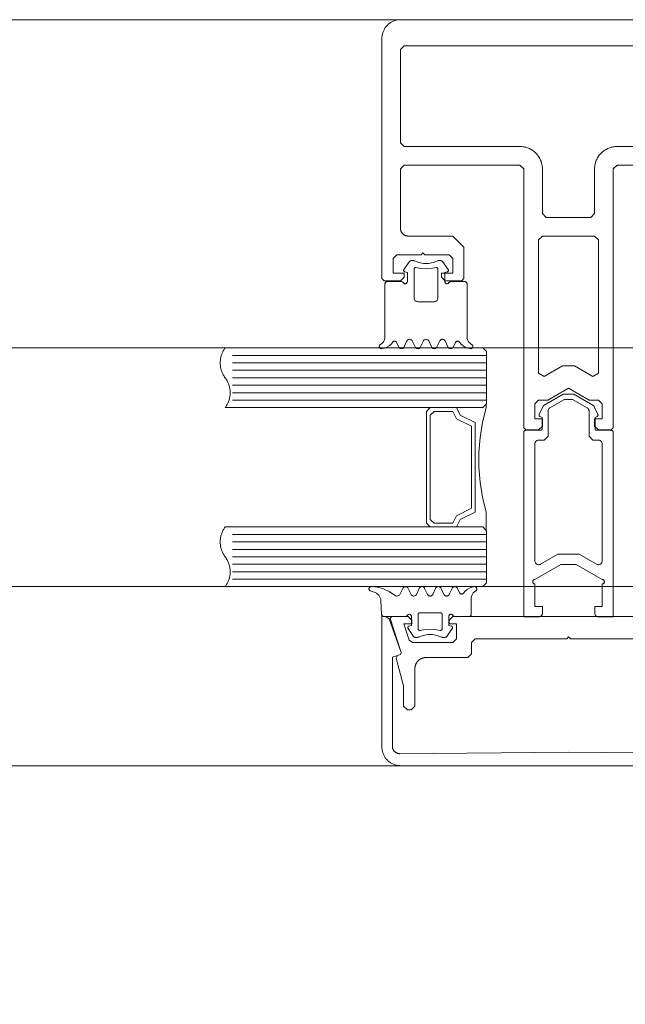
# Model space of a CAD drawing. Header units: millimetres. Extents: x -13532 to 2392, y -5241 to 5322.
# Tile 103 of 256: x -10946 to -10938, y 1073 to 1086. Entities that reach past the tile are written whole.
import ezdxf

# ---------------------------------------------------------------- set-up
doc = ezdxf.new("R2010")
doc.units = ezdxf.units.MM
doc.layers.get('0').update_dxf_attribs({"lineweight": 9, "true_color": 0x939393})
doc.layers.get('Defpoints').update_dxf_attribs({"true_color": 0xdae6d4})
for name, color, linetype, lineweight, true_color in [('a___wymiary', 7, 'Continuous', 5, 0x666666), ('drzwi - AGP1', 7, 'Continuous', 13, 0x7f7f7f), ('WYMIARY - AGP1', 7, 'Continuous', 5, 0x716d5a)]:
    doc.layers.add(name, color=color, linetype=linetype, lineweight=lineweight, true_color=true_color)
doc.layers.add('uwagi', color=7, linetype='Continuous', lineweight=50, true_color=0xf82f6b, plot=False)
doc.styles.add('ARIAL NARROW', font='ARIALN.TTF', dxfattribs={"width": 0.9})
doc.dimstyles.new('wymiary agp1', dxfattribs={"dimtxt": 15, "dimasz": 5, "dimexe": 5, "dimexo": 5, "dimgap": 1.8, "dimtad": 1, "dimdec": 3, "dimrnd": 0.5, "dimdsep": 46, "dimtxsty": 'ARIAL NARROW', "dimblk": 'znacznik', "dimcen": 1.5, "dimse1": 1, "dimse2": 1, "dimclrd": 256, "dimclre": 256, "dimazin": 0, "dimtfac": 1, "dimtdec": 3, "dimtmove": 1, "dimatfit": 3, "dimldrblk": 'znacznik', "dimfxl": 1000, "dimfxlon": 1, "dimlwd": -1, "dimarcsym": 0})

# ---------------------------------------------------------------- blocks, each defined once
blk = doc.blocks.new('znacznik')
at = {"layer": 'a___wymiary'}
for p, q in [((0, 1.3936), (0, -1.3936)), ((1.3936, 0), (-1.3936, 0))]:
    blk.add_line(p, q, dxfattribs=at)
at = {"layer": 'a___wymiary', "const_width": 0.2}
blk.add_lwpolyline([(0.8759, 0.8759), (-0.8759, -0.8759)], dxfattribs=at)
blk = doc.blocks.new('*D505')
at = {"layer": 'Defpoints', "color": 0}
for p in [(-11552.107, 1075.854), (-9536.638, 1075.854), (-9536.638, 856.382)]:
    blk.add_point(p, dxfattribs=at)
at = {"layer": 'WYMIARY - AGP1'}
blk.add_line((-11547.107, 856.382), (-9541.638, 856.382), dxfattribs=at)
at = {"layer": 'WYMIARY - AGP1', "xscale": 5, "yscale": 5, "zscale": 5, "rotation": 180}
blk.add_blockref('znacznik', (-11552.107, 856.382), dxfattribs=at)
at = {"layer": 'WYMIARY - AGP1', "xscale": 5, "yscale": 5, "zscale": 5}
blk.add_blockref('znacznik', (-9536.638, 856.382), dxfattribs=at)
at = {"layer": 'WYMIARY - AGP1', "color": 18, "true_color": 0x000000, "insert": (-10578.766, 865.84), "char_height": 15, "attachment_point": 5, "style": 'ARIAL NARROW'}
blk.add_mtext('2015.5', dxfattribs=at)
blk = doc.blocks.new('zw$58')
for p, q in [((2.461288, 6.650213), (2.536239, 6.757207)), ((2.979159, 6.757207), (3.054061, 6.650213)), ((2.501424, 5.693505), (2.463924, 5.613097)), ((2.611434, 5.613097), (2.573934, 5.693505)), ((2.721444, 5.693505), (2.683944, 5.613097)), ((2.831454, 5.613097), (2.793954, 5.693505)), ((2.941415, 5.693505), (2.903915, 5.613097)), ((3.051424, 5.613097), (3.013924, 5.693505)), ((2.391415, 5.613097), (2.363192, 5.673681)), ((3.152206, 5.673681), (3.123934, 5.613097)), ((3.566666, 5.500001), (0.166666, 5.500001)), ((3.566666, 5.400001), (0.166666, 5.400001)), ((3.566666, 5.300001), (0.166666, 5.300001)), ((3.566666, 5.200001), (0.166666, 5.200001)), ((3.566666, 5.100001), (0.166666, 5.100001)), ((3.566666, 5.000001), (0.166666, 5.000001)), ((3.566666, 4.900001), (0.166666, 4.900001)), ((5.266521, 4.470571), (5.266521, 1.995649)), ((3.566666, 3.100001), (0.166666, 3.100001)), ((3.566666, 3.000001), (0.166666, 3.000001)), ((3.566666, 2.900001), (0.166666, 2.900001)), ((3.566666, 2.800001), (0.166666, 2.800001)), ((3.566666, 2.700001), (0.166666, 2.700001)), ((3.566666, 2.600001), (0.166666, 2.600001)), ((3.566666, 2.500001), (0.166666, 2.500001)), ((2.556301, 2.296495), (2.518801, 2.376909)), ((2.666311, 2.376909), (2.628811, 2.296495)), ((2.776321, 2.296495), (2.738821, 2.376909)), ((2.88633, 2.376909), (2.84883, 2.296495)), ((2.996291, 2.296495), (2.95884, 2.376909)), ((3.106301, 2.376909), (3.068801, 2.296495)), ((3.207082, 2.31632), (3.178811, 2.376909)), ((2.012307, 2.341814), (2.074172, 2.319304)), ((2.152932, 2.212816), (2.1626, 2.028435)), ((2.158694, 2.233617), (2.158694, 2.233617)), ((2.158694, 2.138372), (2.158694, 2.138372)), ((2.563479, 1.995494), (2.563479, 1.995494)), ((2.968264, 2.04312), (2.968264, 2.04312)), ((2.563479, 1.900243), (2.563479, 1.900243)), ((3.111184, 1.852617), (3.111184, 1.852617)), ((2.516164, 1.839788), (2.591115, 1.732793)), ((3.034035, 1.732793), (3.108938, 1.839788))]:
    blk.add_line(p, q)
for points in [[(6.916666, 10.0002), (2.416666, 10.0002), (2.405761, 9.999962), (2.394877, 9.999249), (2.384034, 9.998061), (2.373254, 9.996402), (2.362556, 9.994274), (2.351961, 9.991682), (2.34149, 9.988629), (2.331161, 9.985123), (2.320995, 9.98117), (2.311011, 9.976777), (2.301229, 9.971953), (2.291666, 9.966706), (2.282341, 9.961048), (2.273272, 9.954988), (2.264476, 9.948538), (2.255969, 9.941711), (2.247768, 9.934519), (2.239889, 9.926977), (2.232347, 9.919098), (2.225155, 9.910897), (2.218328, 9.90239), (2.211878, 9.893594), (2.205818, 9.884525), (2.20016, 9.8752), (2.194913, 9.865637), (2.190089, 9.855855), (2.185696, 9.845871), (2.181743, 9.835705), (2.178237, 9.825377), (2.175185, 9.814905), (2.172592, 9.80431), (2.170464, 9.793612), (2.168805, 9.782832), (2.167617, 9.771989), (2.166904, 9.761105), (2.166666, 9.7502), (2.166666, 6.5302), (2.196666, 6.5002), (2.416666, 6.5002), (2.466666, 6.5502), (2.466666, 6.6002), (2.316062, 6.6002), (2.316062, 6.8002), (2.366062, 6.8502), (2.691062, 6.8502), (2.716062, 6.8752), (2.741062, 6.8502), (3.066062, 6.8502), (3.116062, 6.8002), (3.116062, 6.6002), (2.966062, 6.6002), (2.966062, 6.5502), (3.016062, 6.5002), (3.236062, 6.5002), (3.266062, 6.5302), (3.266062, 6.9502), (3.116062, 7.1002), (2.516062, 7.1002), (2.5117, 7.100295), (2.507346, 7.100581), (2.503009, 7.101056), (2.498697, 7.101719), (2.494418, 7.10257), (2.49018, 7.103608), (2.485991, 7.104828), (2.48186, 7.106231), (2.477793, 7.107812), (2.4738, 7.109569), (2.469887, 7.111499), (2.466062, 7.113598), (2.462332, 7.115861), (2.458704, 7.118285), (2.455185, 7.120865), (2.451783, 7.123596), (2.448503, 7.126472), (2.445351, 7.129489), (2.442334, 7.132641), (2.439457, 7.135921), (2.436726, 7.139324), (2.434146, 7.142842), (2.431722, 7.14647), (2.429459, 7.1502), (2.427361, 7.154025), (2.425431, 7.157938), (2.423674, 7.161932), (2.422092, 7.165998), (2.42069, 7.17013), (2.419469, 7.174318), (2.418432, 7.178556), (2.417581, 7.182835), (2.416917, 7.187147), (2.416442, 7.191485), (2.416157, 7.195838), (2.416062, 7.2002), (2.416062, 8.0002), (2.466062, 8.0502), (4.016062, 8.0502), (4.066062, 8.0002), (4.066062, 4.53), (4.096062, 4.5), (4.266062, 4.5), (4.316062, 4.55), (4.316062, 4.65), (4.216062, 4.65), (4.216062, 4.85), (4.266062, 4.9), (4.266062, 4.9), (4.389267, 4.9), (4.666062, 5.059808), (4.942857, 4.9), (5.066062, 4.9), (5.116062, 4.85), (5.116062, 4.65), (5.016062, 4.65), (5.016062, 4.55), (5.066062, 4.5), (5.236062, 4.5), (5.266062, 4.53), (5.266062, 8.0002), (5.316062, 8.0502), (6.866666, 8.0502)], [(6.866062, 9.6502), (2.466062, 9.6502), (2.416062, 9.6002), (2.416062, 8.3502), (2.466062, 8.3002), (4.016062, 8.3002), (4.029147, 8.299915), (4.042208, 8.299059), (4.055219, 8.297634), (4.068156, 8.295642), (4.080993, 8.293089), (4.093707, 8.289978), (4.106273, 8.286315), (4.118668, 8.282108), (4.130867, 8.277364), (4.142847, 8.272092), (4.154586, 8.266303), (4.166062, 8.260008), (4.177251, 8.253218), (4.188135, 8.245946), (4.19869, 8.238206), (4.208898, 8.230013), (4.218739, 8.221383), (4.228194, 8.212332), (4.237245, 8.202877), (4.245875, 8.193036), (4.254068, 8.182829), (4.261807, 8.172273), (4.269079, 8.16139), (4.275869, 8.1502), (4.282165, 8.138725), (4.287954, 8.126986), (4.293225, 8.115005), (4.297969, 8.102806), (4.302177, 8.090412), (4.305839, 8.077846), (4.30895, 8.065132), (4.311504, 8.052295), (4.313495, 8.039358), (4.31492, 8.026347), (4.315776, 8.013286), (4.316062, 8.0002), (4.316062, 7.4002), (4.366062, 7.3502), (4.966062, 7.3502), (5.016062, 7.4002), (5.016062, 7.4002), (5.016062, 8.0002), (5.016347, 8.013286), (5.017203, 8.026347), (5.018628, 8.039358), (5.020619, 8.052295), (5.023173, 8.065132), (5.026284, 8.077846), (5.029947, 8.090412), (5.034154, 8.102806), (5.038898, 8.115005), (5.044169, 8.126986), (5.049958, 8.138725), (5.056254, 8.1502), (5.063044, 8.16139), (5.070316, 8.172273), (5.078056, 8.182829), (5.086248, 8.193036), (5.094878, 8.202877), (5.10393, 8.212332), (5.113385, 8.221383), (5.123225, 8.230013), (5.133433, 8.238206), (5.143989, 8.245946), (5.154872, 8.253218), (5.166062, 8.260008), (5.177537, 8.266303), (5.189276, 8.272092), (5.201257, 8.277364), (5.213456, 8.282108), (5.22585, 8.286315), (5.238416, 8.289978), (5.25113, 8.293089), (5.263967, 8.295642), (5.276904, 8.297634), (5.289915, 8.299059), (5.302976, 8.299915), (5.316062, 8.3002), (6.866062, 8.3002)], [(2.536208, 6.757225), (2.539267, 6.760918), (2.542875, 6.764077), (2.54694, 6.766621), (2.551359, 6.768485), (2.556019, 6.769621), (2.560799, 6.77), (2.590341, 6.77), (2.593855, 6.769796), (2.597321, 6.769183), (2.600692, 6.768167), (2.60392, 6.766764)], [(2.911432, 6.766753), (2.852144, 6.743386), (2.789537, 6.731494), (2.725812, 6.731494), (2.663205, 6.743386), (2.603917, 6.766753)], [(2.911439, 6.766745), (2.914664, 6.768152), (2.918032, 6.769172), (2.921496, 6.769791), (2.925008, 6.77), (2.954598, 6.77), (2.96032, 6.769445), (2.96583, 6.767809), (2.970928, 6.765153), (2.975425, 6.761573), (2.979157, 6.757202)], [(2.451693, 6.474988), (2.454694, 6.470707), (2.458394, 6.467012), (2.462679, 6.464015), (2.467419, 6.461808), (2.47247, 6.460456), (2.477679, 6.460003), (2.482889, 6.46046), (2.487939, 6.461814), (2.492678, 6.464025), (2.496961, 6.467024), (2.500658, 6.470722), (2.503656, 6.475005), (2.505866, 6.479743), (2.507219, 6.484793), (2.507674, 6.490001), (2.507674, 6.610003), (2.472518, 6.619426)], [(2.472518, 6.619418), (2.469239, 6.620607), (2.466217, 6.622349), (2.463544, 6.624588), (2.4613, 6.627259), (2.459554, 6.630279), (2.458359, 6.633556), (2.457751, 6.636991), (2.45775, 6.640479), (2.458354, 6.643915), (2.459546, 6.647193), (2.46129, 6.650215)], [(2.892686, 6.676828), (2.89628, 6.677415), (2.899921, 6.67734), (2.903487, 6.676605), (2.906862, 6.675236), (2.909932, 6.673277), (2.912596, 6.670794), (2.914766, 6.667869), (2.916369, 6.664598), (2.917353, 6.661091), (2.917684, 6.657463), (2.917684, 6.27), (2.916925, 6.261318), (2.914669, 6.252899), (2.910986, 6.245), (2.905986, 6.237861), (2.899824, 6.231698), (2.892684, 6.226699), (2.884785, 6.223015), (2.876367, 6.22076), (2.867684, 6.22), (2.647665, 6.22), (2.638982, 6.22076), (2.630564, 6.223015), (2.622665, 6.226699), (2.615525, 6.231698), (2.609363, 6.237861), (2.604363, 6.245), (2.60068, 6.252899), (2.598424, 6.261318), (2.597665, 6.27), (2.597665, 6.657463), (2.597996, 6.661089), (2.59898, 6.664594), (2.600583, 6.667862), (2.602753, 6.670787), (2.605417, 6.67327), (2.608488, 6.675229), (2.611863, 6.6766), (2.615431, 6.677338), (2.619074, 6.677416), (2.62267, 6.676834)], [(2.892681, 6.676829), (2.82572, 6.663984), (2.757674, 6.659679), (2.689629, 6.663984), (2.622667, 6.676829)], [(3.063668, 6.475009), (3.060669, 6.470724), (3.056971, 6.467025), (3.052687, 6.464025), (3.047947, 6.461814), (3.042895, 6.460459), (3.037684, 6.460003), (3.032473, 6.460458), (3.027421, 6.46181), (3.02268, 6.46402), (3.018395, 6.467019), (3.014696, 6.470717), (3.011695, 6.475001), (3.009484, 6.47974), (3.00813, 6.484792), (3.007674, 6.490001), (3.007674, 6.610003), (3.04288, 6.619426)], [(3.054059, 6.650215), (3.055801, 6.647197), (3.056992, 6.643923), (3.057598, 6.640492), (3.057599, 6.637008), (3.056996, 6.633577), (3.055806, 6.630302), (3.054067, 6.627283), (3.05183, 6.624613), (3.049163, 6.622371), (3.046149, 6.620626), (3.042877, 6.61943)], [(2.146833, 5.646098), (2.164189, 5.65806), (2.179184, 5.672875), (2.191355, 5.690084), (2.200327, 5.709158), (2.205824, 5.729508), (2.207674, 5.750505), (2.207674, 6.460003), (2.208131, 6.465215), (2.209487, 6.470268), (2.211699, 6.475009), (2.214702, 6.479294), (2.218404, 6.482992), (2.222692, 6.48599), (2.227436, 6.488199), (2.232491, 6.489549), (2.237704, 6.490001), (2.425741, 6.490001), (2.430949, 6.489542), (2.435997, 6.488185), (2.440734, 6.485973), (2.445015, 6.482972), (2.44871, 6.479274), (2.451707, 6.474991)], [(3.368516, 5.646098), (3.35116, 5.65806), (3.336165, 5.672875), (3.323994, 5.690084), (3.315022, 5.709158), (3.309525, 5.729508), (3.307674, 5.750505), (3.307674, 6.460003), (3.307219, 6.465209), (3.305866, 6.470258), (3.303658, 6.474995), (3.300661, 6.479277), (3.296966, 6.482974), (3.292685, 6.485974), (3.287949, 6.488186), (3.282901, 6.489542), (3.277694, 6.490001), (3.089657, 6.490001), (3.084445, 6.489549), (3.07939, 6.488199), (3.074647, 6.485991), (3.070359, 6.482993), (3.066657, 6.479296), (3.063654, 6.475012)], [(2.31109, 5.677723), (2.288957, 5.650315), (2.262359, 5.627216), (2.232121, 5.609142), (2.19918, 5.596654), (2.164559, 5.590139)], [(2.311103, 5.677724), (2.314417, 5.681831), (2.3184, 5.685293), (2.322927, 5.688002), (2.327858, 5.689876), (2.333042, 5.690856), (2.338317, 5.690912), (2.34352, 5.690042), (2.34849, 5.688273), (2.353073, 5.685659), (2.357128, 5.682282), (2.360528, 5.678247), (2.363168, 5.673677)], [(2.501413, 5.693504), (2.5049, 5.699542), (2.509384, 5.704884), (2.514727, 5.709366), (2.520768, 5.712852), (2.527322, 5.715237), (2.534192, 5.716448), (2.541167, 5.716448), (2.548036, 5.715237), (2.554591, 5.712852), (2.560632, 5.709366), (2.565975, 5.704884), (2.570458, 5.699542), (2.573946, 5.693504)], [(2.721435, 5.693513), (2.724921, 5.699551), (2.729403, 5.704891), (2.734745, 5.709372), (2.740783, 5.712857), (2.747334, 5.71524), (2.754199, 5.716449), (2.76117, 5.716447), (2.768035, 5.715235), (2.774585, 5.712848), (2.780621, 5.70936), (2.78596, 5.704877), (2.790439, 5.699534), (2.793923, 5.693494)], [(2.941445, 5.693494), (2.944929, 5.699534), (2.949408, 5.704877), (2.954747, 5.70936), (2.960783, 5.712848), (2.967333, 5.715235), (2.974198, 5.716447), (2.981169, 5.716449), (2.988035, 5.71524), (2.994586, 5.712857), (3.000624, 5.709372), (3.005965, 5.704891), (3.010447, 5.699551), (3.013934, 5.693513)], [(3.152187, 5.673687), (3.154832, 5.678255), (3.158236, 5.68229), (3.162296, 5.685666), (3.166884, 5.688278), (3.171859, 5.690045), (3.177067, 5.690913), (3.182346, 5.690855), (3.187534, 5.689873), (3.192469, 5.687997), (3.196999, 5.685285), (3.200983, 5.681821), (3.204298, 5.677713)], [(3.35079, 5.590144), (3.31618, 5.596665), (3.283251, 5.609155), (3.253023, 5.627228), (3.226434, 5.650322), (3.204308, 5.677723)], [(2.16456, 5.590142), (2.159461, 5.590082), (2.154426, 5.590885), (2.1496, 5.592529), (2.145122, 5.594966), (2.141121, 5.598126), (2.137713, 5.601917), (2.134996, 5.606231), (2.133049, 5.610943), (2.131928, 5.615916), (2.131666, 5.621007), (2.132269, 5.626069), (2.133721, 5.630955), (2.13598, 5.635526), (2.13898, 5.639648), (2.142635, 5.643202), (2.146838, 5.646087)], [(2.463934, 5.613089), (2.460447, 5.607051), (2.455965, 5.601711), (2.450624, 5.59723), (2.444586, 5.593745), (2.438035, 5.591362), (2.431169, 5.590153), (2.424198, 5.590154), (2.417333, 5.591367), (2.410783, 5.593754), (2.404747, 5.597242), (2.399408, 5.601725), (2.394929, 5.607068), (2.391445, 5.613107)], [(2.683956, 5.613098), (2.680468, 5.607059), (2.675985, 5.601718), (2.670641, 5.597236), (2.664601, 5.593749), (2.658046, 5.591364), (2.651177, 5.590154), (2.644201, 5.590154), (2.637332, 5.591364), (2.630778, 5.593749), (2.624737, 5.597236), (2.619394, 5.601718), (2.61491, 5.607059), (2.611423, 5.613098)], [(2.903924, 5.613089), (2.900438, 5.607052), (2.895958, 5.601713), (2.890618, 5.597233), (2.884582, 5.593748), (2.878033, 5.591364), (2.871169, 5.590153), (2.8642, 5.590153), (2.857336, 5.591364), (2.850787, 5.593748), (2.84475, 5.597233), (2.839411, 5.601713), (2.83493, 5.607052), (2.831444, 5.613089)], [(3.123946, 5.613098), (3.120458, 5.607059), (3.115975, 5.601718), (3.110632, 5.597236), (3.104591, 5.593749), (3.098036, 5.591364), (3.091167, 5.590154), (3.084192, 5.590154), (3.077322, 5.591364), (3.070768, 5.593749), (3.064727, 5.597236), (3.059384, 5.601718), (3.0549, 5.607059), (3.051413, 5.613098)], [(3.368522, 5.646108), (3.372735, 5.643225), (3.376398, 5.639671), (3.379405, 5.635547), (3.381669, 5.630974), (3.383126, 5.626082), (3.383732, 5.621015), (3.38347, 5.615918), (3.382348, 5.61094), (3.380398, 5.606224), (3.377676, 5.601906), (3.374262, 5.598112), (3.370255, 5.594951), (3.365769, 5.592516), (3.360935, 5.590876), (3.355894, 5.590078), (3.35079, 5.590147)], [(3.514666, 4.800001), (3.164666, 4.800001), (3.214666, 4.700001), (3.414666, 4.600001), (3.414666, 3.400001), (3.214666, 3.300001), (3.164666, 3.200001), (3.514666, 3.200001)], [(3.564666, 3.152001), (3.564666, 3.400001), (3.514666, 3.600001), (3.484666, 3.800001), (3.464666, 4.000001), (3.464666, 4.200001), (3.484666, 4.400001), (3.514666, 4.600001), (3.564666, 4.800001), (3.564666, 4.848001)], [(2.012307, 2.341817), (2.007544, 2.344043), (2.003242, 2.347067), (1.999535, 2.350796), (1.996536, 2.355114), (1.994337, 2.359889), (1.993005, 2.364975), (1.992581, 2.370216), (1.993079, 2.37545), (1.994483, 2.380516), (1.99675, 2.38526), (1.99981, 2.389535), (2.00357, 2.393211), (2.007913, 2.396173), (2.012707, 2.398333), (2.017805, 2.399622), (2.023049, 2.400001)], [(2.023049, 2.399997), (2.107082, 2.391525), (2.18849, 2.36903), (2.26495, 2.333153), (2.334281, 2.284919)], [(2.446291, 2.376909), (2.411526, 2.302269), (2.406932, 2.294389), (2.400982, 2.287474), (2.393876, 2.281755), (2.385848, 2.277423), (2.377167, 2.274621), (2.368122, 2.273442), (2.359013, 2.273927), (2.350144, 2.276059), (2.341809, 2.279766), (2.334287, 2.284926)], [(2.446323, 2.3769), (2.449807, 2.382939), (2.454286, 2.388282), (2.459625, 2.392765), (2.465661, 2.396253), (2.47221, 2.398639), (2.479075, 2.399852), (2.486046, 2.399854), (2.492911, 2.398645), (2.499462, 2.396262), (2.505499, 2.392777), (2.51084, 2.388296), (2.515322, 2.382956), (2.518809, 2.376918)], [(2.6663, 2.376909), (2.669788, 2.382948), (2.674271, 2.388289), (2.679614, 2.392771), (2.685655, 2.396257), (2.692209, 2.398642), (2.699078, 2.399853), (2.706053, 2.399853), (2.712922, 2.398642), (2.719476, 2.396257), (2.725517, 2.392771), (2.73086, 2.388289), (2.735343, 2.382948), (2.738831, 2.376909)], [(2.886322, 2.376918), (2.889809, 2.382956), (2.894291, 2.388296), (2.899632, 2.392777), (2.90567, 2.396262), (2.912221, 2.398645), (2.919086, 2.399854), (2.926056, 2.399852), (2.932921, 2.398639), (2.93947, 2.396253), (2.945506, 2.392765), (2.950845, 2.388282), (2.955324, 2.382939), (2.958808, 2.3769)], [(3.106333, 2.3769), (3.109817, 2.382939), (3.114296, 2.388282), (3.119635, 2.392765), (3.125671, 2.396253), (3.13222, 2.398639), (3.139085, 2.399852), (3.146055, 2.399854), (3.15292, 2.398645), (3.159471, 2.396262), (3.165509, 2.392777), (3.17085, 2.388296), (3.175332, 2.382956), (3.178819, 2.376918)], [(3.259184, 2.312277), (3.28131, 2.339678), (3.307899, 2.362773), (3.338127, 2.380845), (3.371057, 2.393336), (3.405666, 2.399856)], [(3.405666, 2.399859), (3.41077, 2.399928), (3.415812, 2.399131), (3.420645, 2.39749), (3.425131, 2.395054), (3.429139, 2.391893), (3.432553, 2.388099), (3.435274, 2.383781), (3.437224, 2.379064), (3.438346, 2.374085), (3.438608, 2.368987), (3.438002, 2.363919), (3.436545, 2.359028), (3.434281, 2.354453), (3.431273, 2.350329), (3.42761, 2.346775), (3.423398, 2.343892)], [(2.074175, 2.319293), (2.092353, 2.310898), (2.108882, 2.299597), (2.123302, 2.285706), (2.135211, 2.269612), (2.144278, 2.251761), (2.150251, 2.232653), (2.152963, 2.212817)], [(2.628818, 2.296488), (2.625331, 2.290452), (2.620849, 2.285112), (2.615508, 2.280633), (2.60947, 2.277149), (2.60292, 2.274766), (2.596055, 2.273557), (2.589085, 2.273559), (2.582221, 2.274771), (2.575672, 2.277157), (2.569636, 2.280645), (2.564297, 2.285127), (2.559818, 2.290469), (2.556334, 2.296507)], [(2.84884, 2.296498), (2.845352, 2.29046), (2.840868, 2.28512), (2.835525, 2.280639), (2.829485, 2.277153), (2.822931, 2.274769), (2.816063, 2.273558), (2.809088, 2.273558), (2.80222, 2.274769), (2.795666, 2.277153), (2.789625, 2.280639), (2.784282, 2.28512), (2.779799, 2.29046), (2.776311, 2.296498)], [(3.068808, 2.296488), (3.065321, 2.290452), (3.060839, 2.285112), (3.055498, 2.280633), (3.049461, 2.277149), (3.04291, 2.274766), (3.036045, 2.273557), (3.029075, 2.273559), (3.022211, 2.274771), (3.015662, 2.277157), (3.009626, 2.280645), (3.004288, 2.285127), (2.999808, 2.290469), (2.996324, 2.296507)], [(3.118532, 2.01499), (3.121535, 2.010707), (3.125237, 2.007011), (3.129524, 2.004014), (3.134267, 2.001807), (3.139321, 2.000457), (3.144533, 2.000005), (3.332571, 2.000005), (3.337777, 2.000461), (3.342824, 2.001814), (3.347561, 2.004024), (3.351842, 2.007023), (3.355537, 2.010721), (3.358534, 2.015004), (3.360743, 2.019744), (3.362096, 2.024795), (3.362551, 2.030004), (3.362551, 2.239501), (3.364402, 2.260494), (3.369899, 2.280839), (3.37887, 2.299909), (3.39104, 2.317116), (3.406032, 2.331929), (3.423386, 2.343891)], [(3.259173, 2.312287), (3.255858, 2.308178), (3.251874, 2.304715), (3.247344, 2.302003), (3.24241, 2.300127), (3.237222, 2.299145), (3.231943, 2.299087), (3.226736, 2.299955), (3.221761, 2.301723), (3.217173, 2.304334), (3.213114, 2.30771), (3.20971, 2.311744), (3.207065, 2.316313)], [(2.506582, 2.015011), (2.503585, 2.010729), (2.49989, 2.007032), (2.495609, 2.004032), (2.490873, 2.001821), (2.485825, 2.000465), (2.480617, 2.000005), (2.19258, 2.000005), (2.187539, 2.000427), (2.18264, 2.00169), (2.178023, 2.003759), (2.173819, 2.006573), (2.170148, 2.010053), (2.167114, 2.014101), (2.164803, 2.0186), (2.163282, 2.023424), (2.162592, 2.028435)], [(6.916666, 0), (2.416666, 0), (2.405761, 0.000238), (2.394877, 0.000951), (2.384034, 0.002139), (2.373254, 0.003798), (2.362556, 0.005926), (2.351961, 0.008519), (2.34149, 0.011571), (2.331161, 0.015077), (2.320995, 0.01903), (2.311011, 0.023423), (2.301229, 0.028247), (2.291666, 0.033494), (2.282341, 0.039152), (2.273272, 0.045212), (2.264476, 0.051662), (2.255969, 0.058489), (2.247768, 0.065681), (2.239889, 0.073223), (2.232347, 0.081103), (2.225155, 0.089303), (2.218328, 0.09781), (2.211878, 0.106606), (2.205818, 0.115675), (2.20016, 0.125), (2.194913, 0.134563), (2.190089, 0.144346), (2.185696, 0.154329), (2.181743, 0.164495), (2.178237, 0.174824), (2.175185, 0.185295), (2.172592, 0.19589), (2.170464, 0.206588), (2.168805, 0.217369), (2.167617, 0.228211), (2.166904, 0.239095), (2.166666, 0.25), (2.166666, 2), (2.214594, 2), (2.261578, 1.967101), (2.42546, 1.51684), (2.413506, 1.491206), (2.413506, 1.491206), (2.307055, 1.452461), (2.307055, 0.260951), (2.307151, 0.256563), (2.30744, 0.252183), (2.307921, 0.247821), (2.308592, 0.243483), (2.309454, 0.239179), (2.310503, 0.234917), (2.311739, 0.230705), (2.313158, 0.226552), (2.314758, 0.222464), (2.316536, 0.218451), (2.318488, 0.21452), (2.320611, 0.210678), (2.3229, 0.206933), (2.325352, 0.203292), (2.327961, 0.199763), (2.330722, 0.196351), (2.33363, 0.193063), (2.33668, 0.189907), (2.339866, 0.186887), (2.34318, 0.18401), (2.346618, 0.181281), (2.350173, 0.178705), (2.353837, 0.176289), (2.357603, 0.174035), (2.361465, 0.171948), (2.365414, 0.170034), (2.369444, 0.168294), (2.373547, 0.166733), (2.377713, 0.165353), (2.381937, 0.164158), (2.386208, 0.163149), (2.39052, 0.162328), (2.394864, 0.161697), (2.399231, 0.161258), (2.403614, 0.161011), (2.408003, 0.160956), (4.666666, 0.182364), (6.925329, 0.160956)], [(6.217637, 2), (3.117637, 2), (3.067637, 1.95), (3.067637, 1.900499), (3.167637, 1.900499), (3.167637, 1.7), (3.117637, 1.65), (2.577398, 1.65), (2.529826, 1.684611), (2.459988, 1.900499), (2.567637, 1.900499), (2.567637, 1.95), (2.517637, 2), (2.297637, 2), (2.278608, 1.973844), (2.426666, 1.516156), (2.414454, 1.491198), (2.377411, 1.477766), (2.358659, 1.441798), (2.358659, 1.441798), (2.457637, 1.072408), (2.457637, 0.8), (2.507637, 0.75), (2.557637, 0.75), (2.607637, 0.8), (2.607637, 1.3), (2.60778, 1.306543), (2.608208, 1.313073), (2.60892, 1.319579), (2.609916, 1.326047), (2.611192, 1.332466), (2.612748, 1.338823), (2.614579, 1.345106), (2.616683, 1.351303), (2.619055, 1.357403), (2.621691, 1.363393), (2.624585, 1.369262), (2.627733, 1.375), (2.631128, 1.380595), (2.634764, 1.386037), (2.638634, 1.391314), (2.64273, 1.396418), (2.647045, 1.401339), (2.651571, 1.406066), (2.656298, 1.410592), (2.661219, 1.414907), (2.666323, 1.419003), (2.6716, 1.422873), (2.677042, 1.426509), (2.682637, 1.429904), (2.688375, 1.433052), (2.694244, 1.435946), (2.700234, 1.438582), (2.706334, 1.440954), (2.712531, 1.443058), (2.718814, 1.444889), (2.725171, 1.446445), (2.73159, 1.447721), (2.738058, 1.448717), (2.744564, 1.449429), (2.751094, 1.449857), (2.757637, 1.45), (3.317637, 1.45), (3.367637, 1.5), (3.367637, 1.65), (3.417637, 1.7), (4.642637, 1.7), (4.667637, 1.725), (4.692637, 1.7), (5.917637, 1.7)], [(2.506607, 2.015004), (2.509605, 2.019288), (2.5133, 2.022985), (2.517581, 2.025985), (2.522317, 2.028195), (2.527364, 2.029548), (2.53257, 2.030004), (2.537776, 2.029548), (2.542824, 2.028195), (2.54756, 2.025985), (2.55184, 2.022986), (2.555536, 2.019288), (2.558533, 2.015005), (2.560742, 2.010265), (2.562095, 2.005214), (2.562551, 2.000005), (2.562551, 1.880004), (2.527395, 1.87058)], [(2.677589, 1.813178), (2.673995, 1.812591), (2.670355, 1.812666), (2.666788, 1.8134), (2.663414, 1.814769), (2.660344, 1.816727), (2.65768, 1.81921), (2.65551, 1.822134), (2.653906, 1.825404), (2.652922, 1.82891), (2.65259, 1.832537), (2.65259, 2.030004), (2.652893, 2.033474), (2.653794, 2.036839), (2.655265, 2.039997), (2.657261, 2.042852), (2.659722, 2.045317), (2.662574, 2.047317), (2.665729, 2.048792), (2.669092, 2.049697), (2.672561, 2.050005), (2.95259, 2.050005), (2.956059, 2.049697), (2.959422, 2.048792), (2.962577, 2.047317), (2.965429, 2.045317), (2.96789, 2.042852), (2.969886, 2.039997), (2.971357, 2.036839), (2.972257, 2.033474), (2.972561, 2.030004), (2.972561, 1.832537), (2.972229, 1.82891), (2.971244, 1.825404), (2.969641, 1.822134), (2.967471, 1.81921), (2.964807, 1.816727), (2.961737, 1.814769), (2.958363, 1.8134), (2.954796, 1.812666), (2.951156, 1.812591), (2.947562, 1.813178)], [(3.097756, 1.87058), (3.062551, 1.880004), (3.062551, 2.000005), (3.063007, 2.005215), (3.064362, 2.010267), (3.066573, 2.015007), (3.069574, 2.019291), (3.073273, 2.022988), (3.077559, 2.025987), (3.0823, 2.028197), (3.087353, 2.029549), (3.092563, 2.030004), (3.097774, 2.029547), (3.102826, 2.028191), (3.107566, 2.02598), (3.11185, 2.022978), (3.115547, 2.019279), (3.118546, 2.014994)], [(2.516164, 1.8398), (2.514422, 1.842819), (2.51323, 1.846094), (2.512626, 1.849526), (2.512628, 1.853011), (2.513235, 1.856443), (2.514429, 1.859717), (2.516175, 1.862734), (2.518418, 1.865403), (2.521091, 1.867643), (2.524112, 1.869385), (2.52739, 1.870576)], [(3.097753, 1.87057), (3.101025, 1.869375), (3.10404, 1.86763), (3.106706, 1.865388), (3.108943, 1.862718), (3.110683, 1.859699), (3.111872, 1.856425), (3.112476, 1.852994), (3.112474, 1.84951), (3.111868, 1.846079), (3.110676, 1.842805), (3.108935, 1.839788)], [(2.658798, 1.723237), (2.655569, 1.721833), (2.652198, 1.720818), (2.648732, 1.720204), (2.645217, 1.72), (2.615676, 1.72), (2.609957, 1.720551), (2.604449, 1.722183), (2.599352, 1.724837), (2.594855, 1.728415), (2.591123, 1.732786)], [(2.658789, 1.723238), (2.718079, 1.746608), (2.780689, 1.758504), (2.844419, 1.758508), (2.90703, 1.74662), (2.966323, 1.723258)], [(2.677586, 1.813178), (2.744539, 1.826018), (2.812575, 1.830321), (2.880612, 1.826018), (2.947565, 1.813178)], [(3.034032, 1.732797), (3.0303, 1.728426), (3.025803, 1.724847), (3.020706, 1.722191), (3.015196, 1.720555), (3.009475, 1.72), (2.979885, 1.72), (2.976372, 1.720209), (2.972908, 1.720828), (2.96954, 1.721849), (2.966314, 1.723257)]]:
    blk.add_lwpolyline(points)
for points in [[(4.341062, 5.218579), (4.585677, 5.359808), (4.746446, 5.359808), (4.991062, 5.218579), (5.066062, 5.26188), (5.066062, 7.0502), (5.016062, 7.1002), (4.316062, 7.1002), (4.266062, 7.0502), (4.266062, 5.26188), (4.341062, 5.218579)], [(3.516666, 4.800001), (0.066666, 4.800001), (0.073644, 4.80966), (0.080273, 4.819563), (0.086543, 4.829696), (0.092447, 4.840046), (0.097977, 4.850601), (0.103127, 4.861347), (0.107889, 4.87227), (0.112258, 4.883356), (0.116227, 4.894592), (0.119793, 4.905962), (0.12295, 4.917452), (0.125694, 4.929048), (0.128022, 4.940734), (0.12993, 4.952497), (0.131418, 4.96432), (0.132481, 4.976188), (0.13312, 4.988087), (0.133333, 5.000001), (0.13312, 5.011915), (0.132481, 5.023814), (0.131418, 5.035683), (0.12993, 5.047506), (0.128022, 5.059268), (0.125694, 5.070954), (0.12295, 5.08255), (0.119793, 5.09404), (0.116227, 5.10541), (0.112258, 5.116646), (0.107889, 5.127732), (0.103127, 5.138655), (0.097977, 5.149401), (0.092447, 5.159956), (0.086543, 5.170307), (0.080273, 5.18044), (0.073644, 5.190342), (0.066666, 5.200001), (0.059688, 5.20966), (0.05306, 5.219563), (0.046789, 5.229696), (0.040885, 5.240046), (0.035355, 5.250601), (0.030206, 5.261347), (0.025443, 5.27227), (0.021075, 5.283356), (0.017105, 5.294592), (0.01354, 5.305962), (0.010383, 5.317452), (0.007639, 5.329048), (0.005311, 5.340734), (0.003402, 5.352497), (0.001915, 5.36432), (0.000851, 5.376188), (0.000213, 5.388087), (0, 5.400001), (0.000213, 5.411915), (0.000851, 5.423814), (0.001915, 5.435683), (0.003402, 5.447506), (0.005311, 5.459268), (0.007639, 5.470954), (0.010383, 5.48255), (0.01354, 5.49404), (0.017105, 5.50541), (0.021075, 5.516646), (0.025443, 5.527732), (0.030206, 5.538655), (0.035355, 5.549401), (0.040885, 5.559956), (0.046789, 5.570307), (0.05306, 5.58044), (0.059688, 5.590342), (0.066666, 5.600001), (3.516666, 5.600001), (3.566666, 5.550001), (3.566666, 4.850001), (3.516666, 4.800001)], [(4.091582, 4.49564), (4.291533, 4.49564), (4.294816, 4.495938), (4.2978, 4.496535), (4.300785, 4.497729), (4.30347, 4.49952), (4.305858, 4.501609), (4.307947, 4.503996), (4.309439, 4.506682), (4.310633, 4.509368), (4.311528, 4.512651), (4.311528, 4.515635), (4.311528, 4.665748), (4.281685, 4.68246), (4.278999, 4.684549), (4.276611, 4.686638), (4.274821, 4.689324), (4.273329, 4.692309), (4.272135, 4.695591), (4.271836, 4.698874), (4.271836, 4.702157), (4.272433, 4.70544), (4.273627, 4.708424), (4.321377, 4.811086), (4.325256, 4.817651), (4.329733, 4.82362), (4.335403, 4.828992), (4.34167, 4.83317), (4.595937, 4.98), (4.737395, 4.98), (4.991662, 4.83317), (4.997929, 4.828992), (5.003599, 4.82362), (5.008076, 4.817651), (5.011955, 4.811086), (5.059705, 4.708424), (5.060899, 4.70544), (5.061496, 4.702157), (5.061496, 4.698874), (5.061197, 4.695591), (5.060003, 4.692309), (5.058511, 4.689324), (5.056721, 4.686638), (5.054333, 4.684549), (5.051647, 4.68246), (5.021804, 4.665748), (5.021804, 4.515635), (5.021804, 4.512651), (5.022699, 4.509368), (5.023893, 4.506682), (5.025385, 4.503996), (5.027474, 4.501609), (5.029862, 4.49952), (5.032547, 4.497729), (5.035532, 4.496535), (5.038516, 4.495938), (5.041799, 4.49564), (5.24175, 4.49564), (5.24563, 4.495341), (5.24951, 4.494446), (5.253091, 4.492954), (5.256374, 4.490865), (5.259358, 4.488179), (5.261746, 4.485195), (5.263835, 4.481912), (5.265327, 4.478331), (5.266222, 4.474451), (5.266521, 4.470571), (5.266521, 1.995649), (5.066569, 1.995649), (5.05881, 1.996246), (5.051349, 1.998037), (5.043888, 2.001021), (5.037322, 2.005199), (5.031354, 2.010272), (5.02628, 2.016241), (5.022102, 2.022807), (5.019118, 2.030268), (5.017327, 2.037728), (5.01673, 2.045786), (5.01673, 2.135615), (5.116706, 2.135615), (5.116706, 2.435841), (5.121481, 2.436139), (5.125958, 2.437333), (5.130434, 2.439124), (5.134314, 2.441511), (5.137895, 2.444794), (5.140879, 2.448375), (5.143267, 2.452255), (5.145057, 2.456731), (5.146251, 2.461208), (5.14655, 2.465983), (5.146251, 2.470459), (5.145057, 2.475234), (5.143267, 2.479412), (5.140879, 2.48359), (5.137895, 2.487172), (5.134314, 2.490156), (5.130434, 2.492544), (5.125958, 2.494334), (5.121481, 2.495528), (5.116706, 2.495826), (4.770521, 2.695778), (4.562811, 2.695778), (4.216626, 2.495826), (4.211851, 2.495528), (4.207374, 2.494334), (4.202898, 2.492544), (4.199018, 2.490156), (4.195437, 2.487172), (4.192453, 2.48359), (4.190065, 2.479412), (4.188275, 2.475234), (4.187081, 2.470459), (4.186782, 2.465983), (4.187081, 2.461208), (4.188275, 2.456731), (4.190065, 2.452255), (4.192453, 2.448375), (4.195437, 2.444794), (4.199018, 2.441511), (4.202898, 2.439124), (4.207374, 2.437333), (4.211851, 2.436139), (4.216626, 2.435841), (4.216626, 2.135615), (4.316602, 2.135615), (4.316602, 2.045786), (4.316005, 2.037728), (4.314214, 2.030268), (4.31123, 2.022807), (4.307052, 2.016241), (4.301978, 2.010272), (4.29601, 2.005199), (4.289444, 2.001021), (4.281983, 1.998037), (4.274522, 1.996246), (4.266763, 1.995649), (4.066811, 1.995649), (4.066811, 4.470571), (4.06711, 4.474451), (4.068005, 4.478331), (4.069497, 4.481912), (4.071586, 4.485195), (4.073974, 4.488179), (4.076958, 4.490865), (4.080241, 4.492954), (4.083822, 4.494446), (4.087702, 4.495341), (4.091582, 4.49564)], [(4.266763, 4.365522), (4.34167, 4.365522), (4.391807, 4.415659), (4.391807, 4.752294), (4.392106, 4.759755), (4.393896, 4.767216), (4.396582, 4.77408), (4.400462, 4.780645), (4.404938, 4.786316), (4.410609, 4.791389), (4.416577, 4.795567), (4.614738, 4.909868), (4.718594, 4.909868), (4.916755, 4.795567), (4.922723, 4.791389), (4.928394, 4.786316), (4.93287, 4.780645), (4.93675, 4.77408), (4.939436, 4.767216), (4.941226, 4.759755), (4.941525, 4.752294), (4.941525, 4.415659), (4.991662, 4.365522), (5.066569, 4.365522), (5.074627, 4.364925), (5.082088, 4.363135), (5.08925, 4.36015), (5.096114, 4.355972), (5.102083, 4.350899), (5.107156, 4.34493), (5.111334, 4.338365), (5.114319, 4.331202), (5.116109, 4.323443), (5.116706, 4.315684), (5.116706, 2.744124), (5.116109, 2.736067), (5.11402, 2.728307), (5.111036, 2.720846), (5.106559, 2.713982), (5.101188, 2.708014), (5.09492, 2.70294), (5.088056, 2.699061), (5.080595, 2.696076), (5.072836, 2.694584), (5.064778, 2.694286), (5.056721, 2.695181), (5.048961, 2.69727), (5.041799, 2.700851), (4.808124, 2.835744), (4.525208, 2.835744), (4.291533, 2.700851), (4.284371, 2.69727), (4.276611, 2.695181), (4.268554, 2.694286), (4.260496, 2.694584), (4.252737, 2.696076), (4.245276, 2.699061), (4.238412, 2.70294), (4.232144, 2.708014), (4.226773, 2.713982), (4.222296, 2.720846), (4.219312, 2.728307), (4.217223, 2.736067), (4.216626, 2.744124), (4.216626, 4.315684), (4.217223, 4.323443), (4.219013, 4.331202), (4.221998, 4.338365), (4.226176, 4.34493), (4.231249, 4.350899), (4.237218, 4.355972), (4.244082, 4.36015), (4.251244, 4.363135), (4.258705, 4.364925), (4.266763, 4.365522)], [(2.814666, 3.200001), (2.764666, 3.250001), (2.764666, 4.750001), (2.814666, 4.800001), (3.164666, 4.800001), (3.214666, 4.700001), (3.414666, 4.600001), (3.414666, 3.400001), (3.214666, 3.300001), (3.164666, 3.200001), (2.814666, 3.200001)], [(2.864666, 3.250001), (2.814666, 3.300001), (2.814666, 4.700001), (2.864666, 4.750001), (3.114666, 4.750001), (3.164666, 4.650001), (3.364666, 4.550001), (3.364666, 3.450001), (3.164666, 3.350001), (3.114666, 3.250001), (2.864666, 3.250001)], [(3.516666, 2.400001), (0.066666, 2.400001), (0.073644, 2.40966), (0.080273, 2.419563), (0.086543, 2.429696), (0.092447, 2.440046), (0.097977, 2.450601), (0.103127, 2.461347), (0.107889, 2.47227), (0.112258, 2.483356), (0.116227, 2.494592), (0.119793, 2.505962), (0.12295, 2.517452), (0.125694, 2.529048), (0.128022, 2.540734), (0.12993, 2.552497), (0.131418, 2.56432), (0.132481, 2.576188), (0.13312, 2.588087), (0.133333, 2.600001), (0.13312, 2.611915), (0.132481, 2.623814), (0.131418, 2.635683), (0.12993, 2.647506), (0.128022, 2.659268), (0.125694, 2.670954), (0.12295, 2.68255), (0.119793, 2.69404), (0.116227, 2.70541), (0.112258, 2.716646), (0.107889, 2.727732), (0.103127, 2.738655), (0.097977, 2.749401), (0.092447, 2.759956), (0.086543, 2.770307), (0.080273, 2.78044), (0.073644, 2.790342), (0.066666, 2.800001), (0.059688, 2.80966), (0.05306, 2.819563), (0.046789, 2.829696), (0.040885, 2.840046), (0.035355, 2.850601), (0.030206, 2.861347), (0.025443, 2.87227), (0.021075, 2.883356), (0.017105, 2.894592), (0.01354, 2.905962), (0.010383, 2.917452), (0.007639, 2.929048), (0.005311, 2.940734), (0.003402, 2.952497), (0.001915, 2.96432), (0.000851, 2.976188), (0.000213, 2.988087), (0, 3.000001), (0.000213, 3.011915), (0.000851, 3.023814), (0.001915, 3.035683), (0.003402, 3.047506), (0.005311, 3.059268), (0.007639, 3.070954), (0.010383, 3.08255), (0.01354, 3.09404), (0.017105, 3.10541), (0.021075, 3.116646), (0.025443, 3.127732), (0.030206, 3.138655), (0.035355, 3.149401), (0.040885, 3.159956), (0.046789, 3.170307), (0.05306, 3.18044), (0.059688, 3.190342), (0.066666, 3.200001), (3.516666, 3.200001), (3.566666, 3.150001), (3.566666, 2.450001), (3.516666, 2.400001)]]:
    blk.add_lwpolyline(points, close=True)
blk = doc.blocks.new('wz1')
at = {"layer": 'drzwi - AGP1'}
for points in [[(-11179.607, 585.854), (-10335.879, 585.854)], [(-11178.458, 581.454), (-10338.669, 581.454)], [(-11178.458, 578.254), (-10339.681, 578.254)], [(-11179.607, 575.854), (-10335.729, 575.854)]]:
    blk.add_lwpolyline(points, dxfattribs=at)
blk.add_blockref('zw$58', (-10943.273, 575.854), dxfattribs=at)

msp = doc.modelspace()

# ---------------------------------------------------------------- block references
at = {"layer": 'uwagi'}
msp.add_blockref('wz1', (0, 500), dxfattribs=at)

# ---------------------------------------------------------------- dimensions: what is measured, and where the dimension line sits
at = {"layer": 'WYMIARY - AGP1'}
dim = msp.add_linear_dim(base=(-9536.638, 856.3817), p1=(-11552.1066, 1075.8544), p2=(-9536.638, 1075.8541), dimstyle='wymiary agp1', override={"dimclrd": 256, "dimclre": 256}, dxfattribs=at)
dim.commit()
dim.dimension.update_dxf_attribs({"geometry": '*D505', "text_midpoint": (-10578.7662, 856.3817), "dimtype": 160})

doc.saveas('drawing.dxf')
